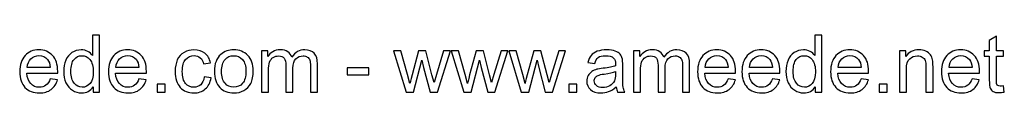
# Model space of a CAD drawing. Extents: x -241 to 224, y -121 to 181.
# Tile 4 of 5: x 18 to 122, y -121 to -115. Entities that reach past the tile are written whole.
import ezdxf

# ---------------------------------------------------------------- set-up
doc = ezdxf.new("R2010")
doc.units = 0
doc.header["$MEASUREMENT"] = 0
doc.layers.add('LAYER_1', color=7, linetype='CONTINUOUS')

msp = doc.modelspace()

# ---------------------------------------------------------------- linework, layer by layer
at = {"layer": 'LAYER_1', "color": 250}
for points, knots in [([(25.5267, -121.1528), (25.5267, -121.1528), (25.5267, -120.5954), (25.5267, -120.5954), (25.5267, -120.5954), (25.2488, -121.0286), (24.8395, -121.2459), (24.2991, -121.2459), (24.2991, -121.2459), (23.9491, -121.2459), (23.6274, -121.15), (23.3353, -120.9567), (23.3353, -120.9567), (23.0418, -120.7647), (22.8146, -120.4952), (22.6523, -120.1509), (22.6523, -120.1509), (22.4914, -119.8052), (22.411, -119.4087), (22.411, -118.9599), (22.411, -118.9599), (22.411, -118.5225), (22.4844, -118.126), (22.6297, -117.7689), (22.6297, -117.7689), (22.7765, -117.4133), (22.9952, -117.1396), (23.2873, -116.9505), (23.2873, -116.9505), (23.578, -116.76), (23.9054, -116.6654), (24.2652, -116.6654), (24.2652, -116.6654), (24.5305, -116.6654), (24.7662, -116.7219), (24.9722, -116.8334), (24.9722, -116.8334), (25.1782, -116.9449), (25.3461, -117.0916), (25.4759, -117.2708), (25.4759, -117.2708), (25.4759, -117.2708), (25.4759, -115.0906), (25.4759, -115.0906), (25.4759, -115.0906), (25.4759, -115.0906), (26.221, -115.0906), (26.221, -115.0906), (26.221, -115.0906), (26.221, -115.0906), (26.221, -121.1528), (26.221, -121.1528), (26.221, -121.1528), (26.221, -121.1528), (25.5267, -121.1528), (25.5267, -121.1528)], [0, 0, 0, 0, 0.06666667, 0.06666667, 0.06666667, 0.06666667, 0.13333333, 0.13333333, 0.13333333, 0.13333333, 0.2, 0.2, 0.2, 0.2, 0.26666667, 0.26666667, 0.26666667, 0.26666667, 0.33333333, 0.33333333, 0.33333333, 0.33333333, 0.4, 0.4, 0.4, 0.4, 0.46666667, 0.46666667, 0.46666667, 0.46666667, 0.53333333, 0.53333333, 0.53333333, 0.53333333, 0.6, 0.6, 0.6, 0.6, 0.66666667, 0.66666667, 0.66666667, 0.66666667, 0.73333333, 0.73333333, 0.73333333, 0.73333333, 0.8, 0.8, 0.8, 0.8, 0.86666667, 0.86666667, 0.86666667, 0.86666667, 1, 1, 1, 1]), ([(102.2238, -121.1528), (102.2238, -121.1528), (102.2238, -120.5954), (102.2238, -120.5954), (102.2238, -120.5954), (101.9459, -121.0286), (101.5366, -121.2459), (100.9962, -121.2459), (100.9962, -121.2459), (100.6462, -121.2459), (100.3245, -121.15), (100.0324, -120.9567), (100.0324, -120.9567), (99.7389, -120.7647), (99.5117, -120.4952), (99.3494, -120.1509), (99.3494, -120.1509), (99.1885, -119.8052), (99.1081, -119.4087), (99.1081, -118.9599), (99.1081, -118.9599), (99.1081, -118.5225), (99.1815, -118.126), (99.3268, -117.7689), (99.3268, -117.7689), (99.4736, -117.4133), (99.6923, -117.1396), (99.9844, -116.9505), (99.9844, -116.9505), (100.2751, -116.76), (100.6025, -116.6654), (100.9623, -116.6654), (100.9623, -116.6654), (101.2276, -116.6654), (101.4633, -116.7219), (101.6693, -116.8334), (101.6693, -116.8334), (101.8753, -116.9449), (102.0432, -117.0916), (102.173, -117.2708), (102.173, -117.2708), (102.173, -117.2708), (102.173, -115.0906), (102.173, -115.0906), (102.173, -115.0906), (102.173, -115.0906), (102.9181, -115.0906), (102.9181, -115.0906), (102.9181, -115.0906), (102.9181, -115.0906), (102.9181, -121.1528), (102.9181, -121.1528), (102.9181, -121.1528), (102.9181, -121.1528), (102.2238, -121.1528), (102.2238, -121.1528)], [0, 0, 0, 0, 0.06666667, 0.06666667, 0.06666667, 0.06666667, 0.13333333, 0.13333333, 0.13333333, 0.13333333, 0.2, 0.2, 0.2, 0.2, 0.26666667, 0.26666667, 0.26666667, 0.26666667, 0.33333333, 0.33333333, 0.33333333, 0.33333333, 0.4, 0.4, 0.4, 0.4, 0.46666667, 0.46666667, 0.46666667, 0.46666667, 0.53333333, 0.53333333, 0.53333333, 0.53333333, 0.6, 0.6, 0.6, 0.6, 0.66666667, 0.66666667, 0.66666667, 0.66666667, 0.73333333, 0.73333333, 0.73333333, 0.73333333, 0.8, 0.8, 0.8, 0.8, 0.86666667, 0.86666667, 0.86666667, 0.86666667, 1, 1, 1, 1]), ([(122.1925, -120.4882), (122.1925, -120.4882), (122.2941, -121.1457), (122.2941, -121.1457), (122.2941, -121.1457), (122.0853, -121.1895), (121.8976, -121.2121), (121.7339, -121.2121), (121.7339, -121.2121), (121.4644, -121.2121), (121.2556, -121.1697), (121.106, -121.0837), (121.106, -121.0837), (120.9578, -120.9976), (120.8534, -120.8861), (120.7927, -120.7464), (120.7927, -120.7464), (120.732, -120.6067), (120.7024, -120.3132), (120.7024, -119.8659), (120.7024, -119.8659), (120.7024, -119.8659), (120.7024, -117.3343), (120.7024, -117.3343), (120.7024, -117.3343), (120.7024, -117.3343), (120.1521, -117.3343), (120.1521, -117.3343), (120.1521, -117.3343), (120.1521, -117.3343), (120.1521, -116.7586), (120.1521, -116.7586), (120.1521, -116.7586), (120.1521, -116.7586), (120.7024, -116.7586), (120.7024, -116.7586), (120.7024, -116.7586), (120.7024, -116.7586), (120.7024, -115.672), (120.7024, -115.672), (120.7024, -115.672), (120.7024, -115.672), (121.4475, -115.2247), (121.4475, -115.2247), (121.4475, -115.2247), (121.4475, -115.2247), (121.4475, -116.7586), (121.4475, -116.7586), (121.4475, -116.7586), (121.4475, -116.7586), (122.1925, -116.7586), (122.1925, -116.7586), (122.1925, -116.7586), (122.1925, -116.7586), (122.1925, -117.3343), (122.1925, -117.3343), (122.1925, -117.3343), (122.1925, -117.3343), (121.4475, -117.3343), (121.4475, -117.3343), (121.4475, -117.3343), (121.4475, -117.3343), (121.4475, -119.9082), (121.4475, -119.9082), (121.4475, -119.9082), (121.4475, -120.1213), (121.4602, -120.2582), (121.487, -120.3188), (121.487, -120.3188), (121.5124, -120.3795), (121.5547, -120.4275), (121.614, -120.4642), (121.614, -120.4642), (121.6733, -120.4995), (121.7579, -120.5178), (121.868, -120.5178), (121.868, -120.5178), (121.9498, -120.5178), (122.0585, -120.5079), (122.1925, -120.4882)], [0, 0, 0, 0, 0.04761905, 0.04761905, 0.04761905, 0.04761905, 0.0952381, 0.0952381, 0.0952381, 0.0952381, 0.14285714, 0.14285714, 0.14285714, 0.14285714, 0.19047619, 0.19047619, 0.19047619, 0.19047619, 0.23809524, 0.23809524, 0.23809524, 0.23809524, 0.28571429, 0.28571429, 0.28571429, 0.28571429, 0.33333333, 0.33333333, 0.33333333, 0.33333333, 0.38095238, 0.38095238, 0.38095238, 0.38095238, 0.42857143, 0.42857143, 0.42857143, 0.42857143, 0.47619048, 0.47619048, 0.47619048, 0.47619048, 0.52380952, 0.52380952, 0.52380952, 0.52380952, 0.57142857, 0.57142857, 0.57142857, 0.57142857, 0.61904762, 0.61904762, 0.61904762, 0.61904762, 0.66666667, 0.66666667, 0.66666667, 0.66666667, 0.71428571, 0.71428571, 0.71428571, 0.71428571, 0.76190476, 0.76190476, 0.76190476, 0.76190476, 0.80952381, 0.80952381, 0.80952381, 0.80952381, 0.85714286, 0.85714286, 0.85714286, 0.85714286, 0.9047619, 0.9047619, 0.9047619, 0.9047619, 1, 1, 1, 1]), ([(20.9787, -119.7304), (20.9787, -119.7304), (21.7492, -119.832), (21.7492, -119.832), (21.7492, -119.832), (21.6292, -120.2793), (21.4049, -120.6279), (21.0775, -120.8748), (21.0775, -120.8748), (20.7501, -121.1218), (20.3324, -121.2459), (19.823, -121.2459), (19.823, -121.2459), (19.1824, -121.2459), (18.6744, -121.0484), (18.299, -120.6533), (18.299, -120.6533), (17.9236, -120.2596), (17.736, -119.705), (17.736, -118.9924), (17.736, -118.9924), (17.736, -118.2558), (17.9251, -117.6829), (18.3046, -117.2765), (18.3046, -117.2765), (18.6842, -116.8686), (19.1767, -116.6654), (19.7821, -116.6654), (19.7821, -116.6654), (20.3677, -116.6654), (20.8461, -116.8644), (21.2172, -117.2638), (21.2172, -117.2638), (21.5883, -117.6631), (21.7746, -118.2247), (21.7746, -118.9486), (21.7746, -118.9486), (21.7746, -118.9924), (21.7732, -119.0587), (21.7704, -119.1462), (21.7704, -119.1462), (21.7704, -119.1462), (18.498, -119.1462), (18.498, -119.1462), (18.498, -119.1462), (18.5262, -119.6274), (18.6617, -119.9971), (18.9072, -120.2525), (18.9072, -120.2525), (19.1513, -120.5079), (19.4575, -120.6363), (19.823, -120.6363), (19.823, -120.6363), (20.0954, -120.6363), (20.3282, -120.5644), (20.5201, -120.4204), (20.5201, -120.4204), (20.7134, -120.2765), (20.8658, -120.0465), (20.9787, -119.7304)], [0, 0, 0, 0, 0.0625, 0.0625, 0.0625, 0.0625, 0.125, 0.125, 0.125, 0.125, 0.1875, 0.1875, 0.1875, 0.1875, 0.25, 0.25, 0.25, 0.25, 0.3125, 0.3125, 0.3125, 0.3125, 0.375, 0.375, 0.375, 0.375, 0.4375, 0.4375, 0.4375, 0.4375, 0.5, 0.5, 0.5, 0.5, 0.5625, 0.5625, 0.5625, 0.5625, 0.625, 0.625, 0.625, 0.625, 0.6875, 0.6875, 0.6875, 0.6875, 0.75, 0.75, 0.75, 0.75, 0.8125, 0.8125, 0.8125, 0.8125, 0.875, 0.875, 0.875, 0.875, 1, 1, 1, 1]), ([(30.3965, -119.7304), (30.3965, -119.7304), (31.167, -119.832), (31.167, -119.832), (31.167, -119.832), (31.047, -120.2793), (30.8227, -120.6279), (30.4953, -120.8748), (30.4953, -120.8748), (30.1679, -121.1218), (29.7502, -121.2459), (29.2408, -121.2459), (29.2408, -121.2459), (28.6002, -121.2459), (28.0922, -121.0484), (27.7168, -120.6533), (27.7168, -120.6533), (27.3414, -120.2596), (27.1538, -119.705), (27.1538, -118.9924), (27.1538, -118.9924), (27.1538, -118.2558), (27.3429, -117.6829), (27.7224, -117.2765), (27.7224, -117.2765), (28.102, -116.8686), (28.5945, -116.6654), (29.1999, -116.6654), (29.1999, -116.6654), (29.7855, -116.6654), (30.2639, -116.8644), (30.635, -117.2638), (30.635, -117.2638), (31.0061, -117.6631), (31.1924, -118.2247), (31.1924, -118.9486), (31.1924, -118.9486), (31.1924, -118.9924), (31.191, -119.0587), (31.1882, -119.1462), (31.1882, -119.1462), (31.1882, -119.1462), (27.9158, -119.1462), (27.9158, -119.1462), (27.9158, -119.1462), (27.944, -119.6274), (28.0795, -119.9971), (28.325, -120.2525), (28.325, -120.2525), (28.5691, -120.5079), (28.8753, -120.6363), (29.2408, -120.6363), (29.2408, -120.6363), (29.5132, -120.6363), (29.746, -120.5644), (29.9379, -120.4204), (29.9379, -120.4204), (30.1312, -120.2765), (30.2836, -120.0465), (30.3965, -119.7304)], [0, 0, 0, 0, 0.0625, 0.0625, 0.0625, 0.0625, 0.125, 0.125, 0.125, 0.125, 0.1875, 0.1875, 0.1875, 0.1875, 0.25, 0.25, 0.25, 0.25, 0.3125, 0.3125, 0.3125, 0.3125, 0.375, 0.375, 0.375, 0.375, 0.4375, 0.4375, 0.4375, 0.4375, 0.5, 0.5, 0.5, 0.5, 0.5625, 0.5625, 0.5625, 0.5625, 0.625, 0.625, 0.625, 0.625, 0.6875, 0.6875, 0.6875, 0.6875, 0.75, 0.75, 0.75, 0.75, 0.8125, 0.8125, 0.8125, 0.8125, 0.875, 0.875, 0.875, 0.875, 1, 1, 1, 1]), ([(37.3307, -119.5441), (37.3307, -119.5441), (38.0588, -119.6457), (38.0588, -119.6457), (38.0588, -119.6457), (37.9784, -120.1467), (37.7752, -120.5376), (37.4464, -120.8212), (37.4464, -120.8212), (37.1176, -121.1048), (36.7126, -121.2459), (36.2343, -121.2459), (36.2343, -121.2459), (35.6346, -121.2459), (35.1519, -121.0498), (34.7879, -120.6575), (34.7879, -120.6575), (34.4224, -120.2652), (34.2404, -119.7036), (34.2404, -118.9726), (34.2404, -118.9726), (34.2404, -118.4985), (34.3194, -118.085), (34.476, -117.7294), (34.476, -117.7294), (34.6327, -117.3752), (34.8711, -117.1085), (35.1929, -116.9322), (35.1929, -116.9322), (35.5132, -116.7543), (35.8617, -116.6654), (36.2399, -116.6654), (36.2399, -116.6654), (36.7155, -116.6654), (37.1063, -116.7854), (37.4083, -117.0267), (37.4083, -117.0267), (37.7117, -117.268), (37.9064, -117.6109), (37.9911, -118.054), (37.9911, -118.054), (37.9911, -118.054), (37.2714, -118.1641), (37.2714, -118.1641), (37.2714, -118.1641), (37.2023, -117.8691), (37.0809, -117.6476), (36.9046, -117.498), (36.9046, -117.498), (36.7296, -117.3498), (36.5179, -117.2751), (36.2696, -117.2751), (36.2696, -117.2751), (35.8942, -117.2751), (35.5894, -117.4091), (35.3537, -117.6772), (35.3537, -117.6772), (35.1195, -117.9467), (35.0024, -118.3701), (35.0024, -118.9515), (35.0024, -118.9515), (35.0024, -119.5413), (35.1153, -119.9689), (35.341, -120.2356), (35.341, -120.2356), (35.5682, -120.5023), (35.8632, -120.6363), (36.2258, -120.6363), (36.2258, -120.6363), (36.5193, -120.6363), (36.7634, -120.5474), (36.9582, -120.3682), (36.9582, -120.3682), (37.1543, -120.1904), (37.2785, -119.9153), (37.3307, -119.5441)], [0, 0, 0, 0, 0.05, 0.05, 0.05, 0.05, 0.1, 0.1, 0.1, 0.1, 0.15, 0.15, 0.15, 0.15, 0.2, 0.2, 0.2, 0.2, 0.25, 0.25, 0.25, 0.25, 0.3, 0.3, 0.3, 0.3, 0.35, 0.35, 0.35, 0.35, 0.4, 0.4, 0.4, 0.4, 0.45, 0.45, 0.45, 0.45, 0.5, 0.5, 0.5, 0.5, 0.55, 0.55, 0.55, 0.55, 0.6, 0.6, 0.6, 0.6, 0.65, 0.65, 0.65, 0.65, 0.7, 0.7, 0.7, 0.7, 0.75, 0.75, 0.75, 0.75, 0.8, 0.8, 0.8, 0.8, 0.85, 0.85, 0.85, 0.85, 0.9, 0.9, 0.9, 0.9, 1, 1, 1, 1]), ([(38.4145, -118.9557), (38.4145, -118.1443), (38.6403, -117.5432), (39.0932, -117.1523), (39.0932, -117.1523), (39.47, -116.8277), (39.9315, -116.6654), (40.4747, -116.6654), (40.4747, -116.6654), (41.0773, -116.6654), (41.5712, -116.863), (41.955, -117.2581), (41.955, -117.2581), (42.3374, -117.6518), (42.5293, -118.1979), (42.5293, -118.8936), (42.5293, -118.8936), (42.5293, -119.458), (42.4447, -119.9011), (42.2753, -120.2243), (42.2753, -120.2243), (42.106, -120.5474), (41.859, -120.7986), (41.5345, -120.9778), (41.5345, -120.9778), (41.2113, -121.157), (40.8571, -121.2459), (40.4747, -121.2459), (40.4747, -121.2459), (39.8595, -121.2459), (39.3628, -121.0498), (38.9832, -120.6561), (38.9832, -120.6561), (38.6036, -120.2624), (38.4145, -119.6951), (38.4145, -118.9557)], [0, 0, 0, 0, 0.1, 0.1, 0.1, 0.1, 0.2, 0.2, 0.2, 0.2, 0.3, 0.3, 0.3, 0.3, 0.4, 0.4, 0.4, 0.4, 0.5, 0.5, 0.5, 0.5, 0.6, 0.6, 0.6, 0.6, 0.7, 0.7, 0.7, 0.7, 0.8, 0.8, 0.8, 0.8, 1, 1, 1, 1]), ([(43.4028, -121.1528), (43.4028, -121.1528), (43.4028, -116.7586), (43.4028, -116.7586), (43.4028, -116.7586), (43.4028, -116.7586), (44.0717, -116.7586), (44.0717, -116.7586), (44.0717, -116.7586), (44.0717, -116.7586), (44.0717, -117.3795), (44.0717, -117.3795), (44.0717, -117.3795), (44.2085, -117.165), (44.392, -116.9914), (44.6206, -116.8616), (44.6206, -116.8616), (44.8492, -116.7304), (45.1088, -116.6654), (45.4009, -116.6654), (45.4009, -116.6654), (45.7255, -116.6654), (45.9922, -116.7332), (46.1996, -116.8672), (46.1996, -116.8672), (46.4071, -117.0027), (46.5538, -117.1904), (46.6385, -117.4331), (46.6385, -117.4331), (46.9884, -116.9209), (47.4414, -116.6654), (48.0002, -116.6654), (48.0002, -116.6654), (48.4377, -116.6654), (48.7749, -116.7854), (49.0092, -117.0267), (49.0092, -117.0267), (49.2448, -117.268), (49.3634, -117.6391), (49.3634, -118.1401), (49.3634, -118.1401), (49.3634, -118.1401), (49.3634, -121.1528), (49.3634, -121.1528), (49.3634, -121.1528), (49.3634, -121.1528), (48.6183, -121.1528), (48.6183, -121.1528), (48.6183, -121.1528), (48.6183, -121.1528), (48.6183, -118.387), (48.6183, -118.387), (48.6183, -118.387), (48.6183, -118.0907), (48.5929, -117.8762), (48.5449, -117.745), (48.5449, -117.745), (48.4969, -117.6137), (48.4094, -117.5093), (48.281, -117.4289), (48.281, -117.4289), (48.154, -117.3484), (48.0045, -117.3089), (47.8337, -117.3089), (47.8337, -117.3089), (47.5233, -117.3089), (47.2664, -117.4119), (47.0618, -117.6165), (47.0618, -117.6165), (46.8572, -117.8226), (46.7556, -118.1514), (46.7556, -118.6029), (46.7556, -118.6029), (46.7556, -118.6029), (46.7556, -121.1528), (46.7556, -121.1528), (46.7556, -121.1528), (46.7556, -121.1528), (46.0105, -121.1528), (46.0105, -121.1528), (46.0105, -121.1528), (46.0105, -121.1528), (46.0105, -118.3009), (46.0105, -118.3009), (46.0105, -118.3009), (46.0105, -117.9707), (45.9499, -117.7224), (45.8285, -117.5573), (45.8285, -117.5573), (45.7072, -117.3922), (45.5082, -117.3089), (45.233, -117.3089), (45.233, -117.3089), (45.0242, -117.3089), (44.8309, -117.364), (44.6531, -117.474), (44.6531, -117.474), (44.4753, -117.5841), (44.3468, -117.745), (44.2664, -117.958), (44.2664, -117.958), (44.1874, -118.1697), (44.1479, -118.4759), (44.1479, -118.8753), (44.1479, -118.8753), (44.1479, -118.8753), (44.1479, -121.1528), (44.1479, -121.1528), (44.1479, -121.1528), (44.1479, -121.1528), (43.4028, -121.1528), (43.4028, -121.1528)], [0, 0, 0, 0, 0.03448276, 0.03448276, 0.03448276, 0.03448276, 0.06896552, 0.06896552, 0.06896552, 0.06896552, 0.10344828, 0.10344828, 0.10344828, 0.10344828, 0.13793103, 0.13793103, 0.13793103, 0.13793103, 0.17241379, 0.17241379, 0.17241379, 0.17241379, 0.20689655, 0.20689655, 0.20689655, 0.20689655, 0.24137931, 0.24137931, 0.24137931, 0.24137931, 0.27586207, 0.27586207, 0.27586207, 0.27586207, 0.31034483, 0.31034483, 0.31034483, 0.31034483, 0.34482759, 0.34482759, 0.34482759, 0.34482759, 0.37931034, 0.37931034, 0.37931034, 0.37931034, 0.4137931, 0.4137931, 0.4137931, 0.4137931, 0.44827586, 0.44827586, 0.44827586, 0.44827586, 0.48275862, 0.48275862, 0.48275862, 0.48275862, 0.51724138, 0.51724138, 0.51724138, 0.51724138, 0.55172414, 0.55172414, 0.55172414, 0.55172414, 0.5862069, 0.5862069, 0.5862069, 0.5862069, 0.62068966, 0.62068966, 0.62068966, 0.62068966, 0.65517241, 0.65517241, 0.65517241, 0.65517241, 0.68965517, 0.68965517, 0.68965517, 0.68965517, 0.72413793, 0.72413793, 0.72413793, 0.72413793, 0.75862069, 0.75862069, 0.75862069, 0.75862069, 0.79310345, 0.79310345, 0.79310345, 0.79310345, 0.82758621, 0.82758621, 0.82758621, 0.82758621, 0.86206897, 0.86206897, 0.86206897, 0.86206897, 0.89655172, 0.89655172, 0.89655172, 0.89655172, 0.93103448, 0.93103448, 0.93103448, 0.93103448, 1, 1, 1, 1]), ([(58.7698, -121.1528), (58.7698, -121.1528), (57.442, -116.7586), (57.442, -116.7586), (57.442, -116.7586), (57.442, -116.7586), (58.2209, -116.7586), (58.2209, -116.7586), (58.2209, -116.7586), (58.2209, -116.7586), (58.9222, -119.2944), (58.9222, -119.2944), (58.9222, -119.2944), (58.9222, -119.2944), (59.1706, -120.2384), (59.1706, -120.2384), (59.1706, -120.2384), (59.1805, -120.1918), (59.2567, -119.8899), (59.3978, -119.3325), (59.3978, -119.3325), (59.3978, -119.3325), (60.0935, -116.7586), (60.0935, -116.7586), (60.0935, -116.7586), (60.0935, -116.7586), (60.8569, -116.7586), (60.8569, -116.7586), (60.8569, -116.7586), (60.8569, -116.7586), (61.5187, -119.3099), (61.5187, -119.3099), (61.5187, -119.3099), (61.5187, -119.3099), (61.7346, -120.1467), (61.7346, -120.1467), (61.7346, -120.1467), (61.7346, -120.1467), (61.9872, -119.2986), (61.9872, -119.2986), (61.9872, -119.2986), (61.9872, -119.2986), (62.7464, -116.7586), (62.7464, -116.7586), (62.7464, -116.7586), (62.7464, -116.7586), (63.4703, -116.7586), (63.4703, -116.7586), (63.4703, -116.7586), (63.4703, -116.7586), (62.0916, -121.1528), (62.0916, -121.1528), (62.0916, -121.1528), (62.0916, -121.1528), (61.3211, -121.1528), (61.3211, -121.1528), (61.3211, -121.1528), (61.3211, -121.1528), (60.624, -118.5239), (60.624, -118.5239), (60.624, -118.5239), (60.624, -118.5239), (60.4476, -117.7718), (60.4476, -117.7718), (60.4476, -117.7718), (60.4476, -117.7718), (59.5586, -121.1528), (59.5586, -121.1528), (59.5586, -121.1528), (59.5586, -121.1528), (58.7698, -121.1528), (58.7698, -121.1528)], [0, 0, 0, 0, 0.05263158, 0.05263158, 0.05263158, 0.05263158, 0.10526316, 0.10526316, 0.10526316, 0.10526316, 0.15789474, 0.15789474, 0.15789474, 0.15789474, 0.21052632, 0.21052632, 0.21052632, 0.21052632, 0.26315789, 0.26315789, 0.26315789, 0.26315789, 0.31578947, 0.31578947, 0.31578947, 0.31578947, 0.36842105, 0.36842105, 0.36842105, 0.36842105, 0.42105263, 0.42105263, 0.42105263, 0.42105263, 0.47368421, 0.47368421, 0.47368421, 0.47368421, 0.52631579, 0.52631579, 0.52631579, 0.52631579, 0.57894737, 0.57894737, 0.57894737, 0.57894737, 0.63157895, 0.63157895, 0.63157895, 0.63157895, 0.68421053, 0.68421053, 0.68421053, 0.68421053, 0.73684211, 0.73684211, 0.73684211, 0.73684211, 0.78947368, 0.78947368, 0.78947368, 0.78947368, 0.84210526, 0.84210526, 0.84210526, 0.84210526, 0.89473684, 0.89473684, 0.89473684, 0.89473684, 1, 1, 1, 1]), ([(64.8842, -121.1528), (64.8842, -121.1528), (63.5564, -116.7586), (63.5564, -116.7586), (63.5564, -116.7586), (63.5564, -116.7586), (64.3353, -116.7586), (64.3353, -116.7586), (64.3353, -116.7586), (64.3353, -116.7586), (65.0366, -119.2944), (65.0366, -119.2944), (65.0366, -119.2944), (65.0366, -119.2944), (65.285, -120.2384), (65.285, -120.2384), (65.285, -120.2384), (65.2949, -120.1918), (65.3711, -119.8899), (65.5122, -119.3325), (65.5122, -119.3325), (65.5122, -119.3325), (66.2079, -116.7586), (66.2079, -116.7586), (66.2079, -116.7586), (66.2079, -116.7586), (66.9713, -116.7586), (66.9713, -116.7586), (66.9713, -116.7586), (66.9713, -116.7586), (67.6331, -119.3099), (67.6331, -119.3099), (67.6331, -119.3099), (67.6331, -119.3099), (67.849, -120.1467), (67.849, -120.1467), (67.849, -120.1467), (67.849, -120.1467), (68.1016, -119.2986), (68.1016, -119.2986), (68.1016, -119.2986), (68.1016, -119.2986), (68.8608, -116.7586), (68.8608, -116.7586), (68.8608, -116.7586), (68.8608, -116.7586), (69.5847, -116.7586), (69.5847, -116.7586), (69.5847, -116.7586), (69.5847, -116.7586), (68.206, -121.1528), (68.206, -121.1528), (68.206, -121.1528), (68.206, -121.1528), (67.4355, -121.1528), (67.4355, -121.1528), (67.4355, -121.1528), (67.4355, -121.1528), (66.7384, -118.5239), (66.7384, -118.5239), (66.7384, -118.5239), (66.7384, -118.5239), (66.562, -117.7718), (66.562, -117.7718), (66.562, -117.7718), (66.562, -117.7718), (65.673, -121.1528), (65.673, -121.1528), (65.673, -121.1528), (65.673, -121.1528), (64.8842, -121.1528), (64.8842, -121.1528)], [0, 0, 0, 0, 0.05263158, 0.05263158, 0.05263158, 0.05263158, 0.10526316, 0.10526316, 0.10526316, 0.10526316, 0.15789474, 0.15789474, 0.15789474, 0.15789474, 0.21052632, 0.21052632, 0.21052632, 0.21052632, 0.26315789, 0.26315789, 0.26315789, 0.26315789, 0.31578947, 0.31578947, 0.31578947, 0.31578947, 0.36842105, 0.36842105, 0.36842105, 0.36842105, 0.42105263, 0.42105263, 0.42105263, 0.42105263, 0.47368421, 0.47368421, 0.47368421, 0.47368421, 0.52631579, 0.52631579, 0.52631579, 0.52631579, 0.57894737, 0.57894737, 0.57894737, 0.57894737, 0.63157895, 0.63157895, 0.63157895, 0.63157895, 0.68421053, 0.68421053, 0.68421053, 0.68421053, 0.73684211, 0.73684211, 0.73684211, 0.73684211, 0.78947368, 0.78947368, 0.78947368, 0.78947368, 0.84210526, 0.84210526, 0.84210526, 0.84210526, 0.89473684, 0.89473684, 0.89473684, 0.89473684, 1, 1, 1, 1]), ([(70.9986, -121.1528), (70.9986, -121.1528), (69.6708, -116.7586), (69.6708, -116.7586), (69.6708, -116.7586), (69.6708, -116.7586), (70.4497, -116.7586), (70.4497, -116.7586), (70.4497, -116.7586), (70.4497, -116.7586), (71.151, -119.2944), (71.151, -119.2944), (71.151, -119.2944), (71.151, -119.2944), (71.3994, -120.2384), (71.3994, -120.2384), (71.3994, -120.2384), (71.4093, -120.1918), (71.4855, -119.8899), (71.6266, -119.3325), (71.6266, -119.3325), (71.6266, -119.3325), (72.3223, -116.7586), (72.3223, -116.7586), (72.3223, -116.7586), (72.3223, -116.7586), (73.0857, -116.7586), (73.0857, -116.7586), (73.0857, -116.7586), (73.0857, -116.7586), (73.7475, -119.3099), (73.7475, -119.3099), (73.7475, -119.3099), (73.7475, -119.3099), (73.9634, -120.1467), (73.9634, -120.1467), (73.9634, -120.1467), (73.9634, -120.1467), (74.216, -119.2986), (74.216, -119.2986), (74.216, -119.2986), (74.216, -119.2986), (74.9752, -116.7586), (74.9752, -116.7586), (74.9752, -116.7586), (74.9752, -116.7586), (75.6991, -116.7586), (75.6991, -116.7586), (75.6991, -116.7586), (75.6991, -116.7586), (74.3204, -121.1528), (74.3204, -121.1528), (74.3204, -121.1528), (74.3204, -121.1528), (73.5499, -121.1528), (73.5499, -121.1528), (73.5499, -121.1528), (73.5499, -121.1528), (72.8528, -118.5239), (72.8528, -118.5239), (72.8528, -118.5239), (72.8528, -118.5239), (72.6764, -117.7718), (72.6764, -117.7718), (72.6764, -117.7718), (72.6764, -117.7718), (71.7874, -121.1528), (71.7874, -121.1528), (71.7874, -121.1528), (71.7874, -121.1528), (70.9986, -121.1528), (70.9986, -121.1528)], [0, 0, 0, 0, 0.05263158, 0.05263158, 0.05263158, 0.05263158, 0.10526316, 0.10526316, 0.10526316, 0.10526316, 0.15789474, 0.15789474, 0.15789474, 0.15789474, 0.21052632, 0.21052632, 0.21052632, 0.21052632, 0.26315789, 0.26315789, 0.26315789, 0.26315789, 0.31578947, 0.31578947, 0.31578947, 0.31578947, 0.36842105, 0.36842105, 0.36842105, 0.36842105, 0.42105263, 0.42105263, 0.42105263, 0.42105263, 0.47368421, 0.47368421, 0.47368421, 0.47368421, 0.52631579, 0.52631579, 0.52631579, 0.52631579, 0.57894737, 0.57894737, 0.57894737, 0.57894737, 0.63157895, 0.63157895, 0.63157895, 0.63157895, 0.68421053, 0.68421053, 0.68421053, 0.68421053, 0.73684211, 0.73684211, 0.73684211, 0.73684211, 0.78947368, 0.78947368, 0.78947368, 0.78947368, 0.84210526, 0.84210526, 0.84210526, 0.84210526, 0.89473684, 0.89473684, 0.89473684, 0.89473684, 1, 1, 1, 1]), ([(81.0782, -120.6025), (80.8016, -120.8381), (80.5349, -121.0032), (80.2795, -121.1006), (80.2795, -121.1006), (80.0241, -121.198), (79.7504, -121.2459), (79.4568, -121.2459), (79.4568, -121.2459), (78.9742, -121.2459), (78.6031, -121.1288), (78.3435, -120.8932), (78.3435, -120.8932), (78.0838, -120.6589), (77.954, -120.3583), (77.954, -119.9929), (77.954, -119.9929), (77.954, -119.7784), (78.0034, -119.5822), (78.1008, -119.4044), (78.1008, -119.4044), (78.1995, -119.2266), (78.3279, -119.0855), (78.486, -118.9783), (78.486, -118.9783), (78.6454, -118.871), (78.8232, -118.7892), (79.0222, -118.7341), (79.0222, -118.7341), (79.169, -118.696), (79.3905, -118.6594), (79.6854, -118.6227), (79.6854, -118.6227), (80.2866, -118.5521), (80.7311, -118.466), (81.0147, -118.3673), (81.0147, -118.3673), (81.0175, -118.2657), (81.0189, -118.2007), (81.0189, -118.1739), (81.0189, -118.1739), (81.0189, -117.872), (80.9484, -117.6589), (80.8073, -117.5347), (80.8073, -117.5347), (80.6168, -117.3668), (80.3331, -117.2835), (79.9578, -117.2835), (79.9578, -117.2835), (79.6064, -117.2835), (79.3468, -117.3456), (79.1803, -117.4684), (79.1803, -117.4684), (79.0123, -117.5911), (78.8896, -117.8085), (78.8091, -118.1217), (78.8091, -118.1217), (78.8091, -118.1217), (78.081, -118.0201), (78.081, -118.0201), (78.081, -118.0201), (78.1473, -117.7083), (78.256, -117.4557), (78.4084, -117.2638), (78.4084, -117.2638), (78.5608, -117.0719), (78.7809, -116.9251), (79.0688, -116.8207), (79.0688, -116.8207), (79.3552, -116.7177), (79.6897, -116.6654), (80.0679, -116.6654), (80.0679, -116.6654), (80.4432, -116.6654), (80.7494, -116.7092), (80.9851, -116.7981), (80.9851, -116.7981), (81.2193, -116.887), (81.3929, -116.9971), (81.503, -117.1311), (81.503, -117.1311), (81.613, -117.2652), (81.6906, -117.4345), (81.7358, -117.6391), (81.7358, -117.6391), (81.7598, -117.7661), (81.7725, -117.9947), (81.7725, -118.3235), (81.7725, -118.3235), (81.7725, -118.3235), (81.7725, -119.3113), (81.7725, -119.3113), (81.7725, -119.3113), (81.7725, -120.0013), (81.788, -120.4374), (81.819, -120.6222), (81.819, -120.6222), (81.8487, -120.8071), (81.9108, -120.9835), (82.0011, -121.1528), (82.0011, -121.1528), (82.0011, -121.1528), (81.2221, -121.1528), (81.2221, -121.1528), (81.2221, -121.1528), (81.1474, -120.9962), (81.0994, -120.8127), (81.0782, -120.6025)], [0, 0, 0, 0, 0.03571429, 0.03571429, 0.03571429, 0.03571429, 0.07142857, 0.07142857, 0.07142857, 0.07142857, 0.10714286, 0.10714286, 0.10714286, 0.10714286, 0.14285714, 0.14285714, 0.14285714, 0.14285714, 0.17857143, 0.17857143, 0.17857143, 0.17857143, 0.21428571, 0.21428571, 0.21428571, 0.21428571, 0.25, 0.25, 0.25, 0.25, 0.28571429, 0.28571429, 0.28571429, 0.28571429, 0.32142857, 0.32142857, 0.32142857, 0.32142857, 0.35714286, 0.35714286, 0.35714286, 0.35714286, 0.39285714, 0.39285714, 0.39285714, 0.39285714, 0.42857143, 0.42857143, 0.42857143, 0.42857143, 0.46428571, 0.46428571, 0.46428571, 0.46428571, 0.5, 0.5, 0.5, 0.5, 0.53571429, 0.53571429, 0.53571429, 0.53571429, 0.57142857, 0.57142857, 0.57142857, 0.57142857, 0.60714286, 0.60714286, 0.60714286, 0.60714286, 0.64285714, 0.64285714, 0.64285714, 0.64285714, 0.67857143, 0.67857143, 0.67857143, 0.67857143, 0.71428571, 0.71428571, 0.71428571, 0.71428571, 0.75, 0.75, 0.75, 0.75, 0.78571429, 0.78571429, 0.78571429, 0.78571429, 0.82142857, 0.82142857, 0.82142857, 0.82142857, 0.85714286, 0.85714286, 0.85714286, 0.85714286, 0.89285714, 0.89285714, 0.89285714, 0.89285714, 0.92857143, 0.92857143, 0.92857143, 0.92857143, 1, 1, 1, 1]), ([(82.9169, -121.1528), (82.9169, -121.1528), (82.9169, -116.7586), (82.9169, -116.7586), (82.9169, -116.7586), (82.9169, -116.7586), (83.5858, -116.7586), (83.5858, -116.7586), (83.5858, -116.7586), (83.5858, -116.7586), (83.5858, -117.3795), (83.5858, -117.3795), (83.5858, -117.3795), (83.7226, -117.165), (83.9061, -116.9914), (84.1347, -116.8616), (84.1347, -116.8616), (84.3633, -116.7304), (84.6229, -116.6654), (84.915, -116.6654), (84.915, -116.6654), (85.2396, -116.6654), (85.5063, -116.7332), (85.7137, -116.8672), (85.7137, -116.8672), (85.9212, -117.0027), (86.0679, -117.1904), (86.1526, -117.4331), (86.1526, -117.4331), (86.5025, -116.9209), (86.9555, -116.6654), (87.5143, -116.6654), (87.5143, -116.6654), (87.9518, -116.6654), (88.289, -116.7854), (88.5233, -117.0267), (88.5233, -117.0267), (88.7589, -117.268), (88.8775, -117.6391), (88.8775, -118.1401), (88.8775, -118.1401), (88.8775, -118.1401), (88.8775, -121.1528), (88.8775, -121.1528), (88.8775, -121.1528), (88.8775, -121.1528), (88.1324, -121.1528), (88.1324, -121.1528), (88.1324, -121.1528), (88.1324, -121.1528), (88.1324, -118.387), (88.1324, -118.387), (88.1324, -118.387), (88.1324, -118.0907), (88.107, -117.8762), (88.059, -117.745), (88.059, -117.745), (88.011, -117.6137), (87.9235, -117.5093), (87.7951, -117.4289), (87.7951, -117.4289), (87.6681, -117.3484), (87.5186, -117.3089), (87.3478, -117.3089), (87.3478, -117.3089), (87.0374, -117.3089), (86.7805, -117.4119), (86.5759, -117.6165), (86.5759, -117.6165), (86.3713, -117.8226), (86.2697, -118.1514), (86.2697, -118.6029), (86.2697, -118.6029), (86.2697, -118.6029), (86.2697, -121.1528), (86.2697, -121.1528), (86.2697, -121.1528), (86.2697, -121.1528), (85.5246, -121.1528), (85.5246, -121.1528), (85.5246, -121.1528), (85.5246, -121.1528), (85.5246, -118.3009), (85.5246, -118.3009), (85.5246, -118.3009), (85.5246, -117.9707), (85.464, -117.7224), (85.3426, -117.5573), (85.3426, -117.5573), (85.2213, -117.3922), (85.0223, -117.3089), (84.7471, -117.3089), (84.7471, -117.3089), (84.5383, -117.3089), (84.345, -117.364), (84.1672, -117.474), (84.1672, -117.474), (83.9894, -117.5841), (83.8609, -117.745), (83.7805, -117.958), (83.7805, -117.958), (83.7015, -118.1697), (83.662, -118.4759), (83.662, -118.8753), (83.662, -118.8753), (83.662, -118.8753), (83.662, -121.1528), (83.662, -121.1528), (83.662, -121.1528), (83.662, -121.1528), (82.9169, -121.1528), (82.9169, -121.1528)], [0, 0, 0, 0, 0.03448276, 0.03448276, 0.03448276, 0.03448276, 0.06896552, 0.06896552, 0.06896552, 0.06896552, 0.10344828, 0.10344828, 0.10344828, 0.10344828, 0.13793103, 0.13793103, 0.13793103, 0.13793103, 0.17241379, 0.17241379, 0.17241379, 0.17241379, 0.20689655, 0.20689655, 0.20689655, 0.20689655, 0.24137931, 0.24137931, 0.24137931, 0.24137931, 0.27586207, 0.27586207, 0.27586207, 0.27586207, 0.31034483, 0.31034483, 0.31034483, 0.31034483, 0.34482759, 0.34482759, 0.34482759, 0.34482759, 0.37931034, 0.37931034, 0.37931034, 0.37931034, 0.4137931, 0.4137931, 0.4137931, 0.4137931, 0.44827586, 0.44827586, 0.44827586, 0.44827586, 0.48275862, 0.48275862, 0.48275862, 0.48275862, 0.51724138, 0.51724138, 0.51724138, 0.51724138, 0.55172414, 0.55172414, 0.55172414, 0.55172414, 0.5862069, 0.5862069, 0.5862069, 0.5862069, 0.62068966, 0.62068966, 0.62068966, 0.62068966, 0.65517241, 0.65517241, 0.65517241, 0.65517241, 0.68965517, 0.68965517, 0.68965517, 0.68965517, 0.72413793, 0.72413793, 0.72413793, 0.72413793, 0.75862069, 0.75862069, 0.75862069, 0.75862069, 0.79310345, 0.79310345, 0.79310345, 0.79310345, 0.82758621, 0.82758621, 0.82758621, 0.82758621, 0.86206897, 0.86206897, 0.86206897, 0.86206897, 0.89655172, 0.89655172, 0.89655172, 0.89655172, 0.93103448, 0.93103448, 0.93103448, 0.93103448, 1, 1, 1, 1]), ([(92.9669, -119.7304), (92.9669, -119.7304), (93.7374, -119.832), (93.7374, -119.832), (93.7374, -119.832), (93.6174, -120.2793), (93.3931, -120.6279), (93.0657, -120.8748), (93.0657, -120.8748), (92.7383, -121.1218), (92.3206, -121.2459), (91.8112, -121.2459), (91.8112, -121.2459), (91.1706, -121.2459), (90.6626, -121.0484), (90.2872, -120.6533), (90.2872, -120.6533), (89.9118, -120.2596), (89.7242, -119.705), (89.7242, -118.9924), (89.7242, -118.9924), (89.7242, -118.2558), (89.9133, -117.6829), (90.2928, -117.2765), (90.2928, -117.2765), (90.6724, -116.8686), (91.1649, -116.6654), (91.7703, -116.6654), (91.7703, -116.6654), (92.3559, -116.6654), (92.8343, -116.8644), (93.2054, -117.2638), (93.2054, -117.2638), (93.5765, -117.6631), (93.7628, -118.2247), (93.7628, -118.9486), (93.7628, -118.9486), (93.7628, -118.9924), (93.7614, -119.0587), (93.7586, -119.1462), (93.7586, -119.1462), (93.7586, -119.1462), (90.4862, -119.1462), (90.4862, -119.1462), (90.4862, -119.1462), (90.5144, -119.6274), (90.6499, -119.9971), (90.8954, -120.2525), (90.8954, -120.2525), (91.1395, -120.5079), (91.4457, -120.6363), (91.8112, -120.6363), (91.8112, -120.6363), (92.0836, -120.6363), (92.3164, -120.5644), (92.5083, -120.4204), (92.5083, -120.4204), (92.7016, -120.2765), (92.854, -120.0465), (92.9669, -119.7304)], [0, 0, 0, 0, 0.0625, 0.0625, 0.0625, 0.0625, 0.125, 0.125, 0.125, 0.125, 0.1875, 0.1875, 0.1875, 0.1875, 0.25, 0.25, 0.25, 0.25, 0.3125, 0.3125, 0.3125, 0.3125, 0.375, 0.375, 0.375, 0.375, 0.4375, 0.4375, 0.4375, 0.4375, 0.5, 0.5, 0.5, 0.5, 0.5625, 0.5625, 0.5625, 0.5625, 0.625, 0.625, 0.625, 0.625, 0.6875, 0.6875, 0.6875, 0.6875, 0.75, 0.75, 0.75, 0.75, 0.8125, 0.8125, 0.8125, 0.8125, 0.875, 0.875, 0.875, 0.875, 1, 1, 1, 1]), ([(97.6758, -119.7304), (97.6758, -119.7304), (98.4463, -119.832), (98.4463, -119.832), (98.4463, -119.832), (98.3263, -120.2793), (98.102, -120.6279), (97.7746, -120.8748), (97.7746, -120.8748), (97.4472, -121.1218), (97.0295, -121.2459), (96.5201, -121.2459), (96.5201, -121.2459), (95.8795, -121.2459), (95.3715, -121.0484), (94.9961, -120.6533), (94.9961, -120.6533), (94.6207, -120.2596), (94.4331, -119.705), (94.4331, -118.9924), (94.4331, -118.9924), (94.4331, -118.2558), (94.6222, -117.6829), (95.0017, -117.2765), (95.0017, -117.2765), (95.3813, -116.8686), (95.8738, -116.6654), (96.4792, -116.6654), (96.4792, -116.6654), (97.0648, -116.6654), (97.5432, -116.8644), (97.9143, -117.2638), (97.9143, -117.2638), (98.2854, -117.6631), (98.4717, -118.2247), (98.4717, -118.9486), (98.4717, -118.9486), (98.4717, -118.9924), (98.4703, -119.0587), (98.4675, -119.1462), (98.4675, -119.1462), (98.4675, -119.1462), (95.1951, -119.1462), (95.1951, -119.1462), (95.1951, -119.1462), (95.2233, -119.6274), (95.3588, -119.9971), (95.6043, -120.2525), (95.6043, -120.2525), (95.8484, -120.5079), (96.1546, -120.6363), (96.5201, -120.6363), (96.5201, -120.6363), (96.7925, -120.6363), (97.0253, -120.5644), (97.2172, -120.4204), (97.2172, -120.4204), (97.4105, -120.2765), (97.5629, -120.0465), (97.6758, -119.7304)], [0, 0, 0, 0, 0.0625, 0.0625, 0.0625, 0.0625, 0.125, 0.125, 0.125, 0.125, 0.1875, 0.1875, 0.1875, 0.1875, 0.25, 0.25, 0.25, 0.25, 0.3125, 0.3125, 0.3125, 0.3125, 0.375, 0.375, 0.375, 0.375, 0.4375, 0.4375, 0.4375, 0.4375, 0.5, 0.5, 0.5, 0.5, 0.5625, 0.5625, 0.5625, 0.5625, 0.625, 0.625, 0.625, 0.625, 0.6875, 0.6875, 0.6875, 0.6875, 0.75, 0.75, 0.75, 0.75, 0.8125, 0.8125, 0.8125, 0.8125, 0.875, 0.875, 0.875, 0.875, 1, 1, 1, 1]), ([(107.0936, -119.7304), (107.0936, -119.7304), (107.8641, -119.832), (107.8641, -119.832), (107.8641, -119.832), (107.7441, -120.2793), (107.5198, -120.6279), (107.1924, -120.8748), (107.1924, -120.8748), (106.865, -121.1218), (106.4473, -121.2459), (105.9379, -121.2459), (105.9379, -121.2459), (105.2973, -121.2459), (104.7893, -121.0484), (104.4139, -120.6533), (104.4139, -120.6533), (104.0385, -120.2596), (103.8509, -119.705), (103.8509, -118.9924), (103.8509, -118.9924), (103.8509, -118.2558), (104.04, -117.6829), (104.4195, -117.2765), (104.4195, -117.2765), (104.7991, -116.8686), (105.2916, -116.6654), (105.897, -116.6654), (105.897, -116.6654), (106.4826, -116.6654), (106.961, -116.8644), (107.3321, -117.2638), (107.3321, -117.2638), (107.7032, -117.6631), (107.8895, -118.2247), (107.8895, -118.9486), (107.8895, -118.9486), (107.8895, -118.9924), (107.8881, -119.0587), (107.8853, -119.1462), (107.8853, -119.1462), (107.8853, -119.1462), (104.6129, -119.1462), (104.6129, -119.1462), (104.6129, -119.1462), (104.6411, -119.6274), (104.7766, -119.9971), (105.0221, -120.2525), (105.0221, -120.2525), (105.2662, -120.5079), (105.5724, -120.6363), (105.9379, -120.6363), (105.9379, -120.6363), (106.2103, -120.6363), (106.4431, -120.5644), (106.635, -120.4204), (106.635, -120.4204), (106.8283, -120.2765), (106.9807, -120.0465), (107.0936, -119.7304)], [0, 0, 0, 0, 0.0625, 0.0625, 0.0625, 0.0625, 0.125, 0.125, 0.125, 0.125, 0.1875, 0.1875, 0.1875, 0.1875, 0.25, 0.25, 0.25, 0.25, 0.3125, 0.3125, 0.3125, 0.3125, 0.375, 0.375, 0.375, 0.375, 0.4375, 0.4375, 0.4375, 0.4375, 0.5, 0.5, 0.5, 0.5, 0.5625, 0.5625, 0.5625, 0.5625, 0.625, 0.625, 0.625, 0.625, 0.6875, 0.6875, 0.6875, 0.6875, 0.75, 0.75, 0.75, 0.75, 0.8125, 0.8125, 0.8125, 0.8125, 0.875, 0.875, 0.875, 0.875, 1, 1, 1, 1]), ([(111.1576, -121.1528), (111.1576, -121.1528), (111.1576, -116.7586), (111.1576, -116.7586), (111.1576, -116.7586), (111.1576, -116.7586), (111.8265, -116.7586), (111.8265, -116.7586), (111.8265, -116.7586), (111.8265, -116.7586), (111.8265, -117.3823), (111.8265, -117.3823), (111.8265, -117.3823), (112.1482, -116.9039), (112.6139, -116.6654), (113.2221, -116.6654), (113.2221, -116.6654), (113.4874, -116.6654), (113.7301, -116.7134), (113.9516, -116.808), (113.9516, -116.808), (114.1732, -116.9025), (114.3397, -117.0281), (114.4497, -117.1819), (114.4497, -117.1819), (114.5598, -117.3357), (114.6374, -117.5192), (114.6812, -117.7308), (114.6812, -117.7308), (114.708, -117.8691), (114.7221, -118.1104), (114.7221, -118.4547), (114.7221, -118.4547), (114.7221, -118.4547), (114.7221, -121.1528), (114.7221, -121.1528), (114.7221, -121.1528), (114.7221, -121.1528), (113.977, -121.1528), (113.977, -121.1528), (113.977, -121.1528), (113.977, -121.1528), (113.977, -118.483), (113.977, -118.483), (113.977, -118.483), (113.977, -118.1796), (113.9488, -117.9524), (113.8909, -117.8028), (113.8909, -117.8028), (113.8331, -117.6532), (113.7301, -117.5333), (113.5833, -117.443), (113.5833, -117.443), (113.4366, -117.3541), (113.263, -117.3089), (113.0654, -117.3089), (113.0654, -117.3089), (112.7493, -117.3089), (112.477, -117.4091), (112.247, -117.6109), (112.247, -117.6109), (112.017, -117.8113), (111.9027, -118.1937), (111.9027, -118.7553), (111.9027, -118.7553), (111.9027, -118.7553), (111.9027, -121.1528), (111.9027, -121.1528), (111.9027, -121.1528), (111.9027, -121.1528), (111.1576, -121.1528), (111.1576, -121.1528)], [0, 0, 0, 0, 0.05263158, 0.05263158, 0.05263158, 0.05263158, 0.10526316, 0.10526316, 0.10526316, 0.10526316, 0.15789474, 0.15789474, 0.15789474, 0.15789474, 0.21052632, 0.21052632, 0.21052632, 0.21052632, 0.26315789, 0.26315789, 0.26315789, 0.26315789, 0.31578947, 0.31578947, 0.31578947, 0.31578947, 0.36842105, 0.36842105, 0.36842105, 0.36842105, 0.42105263, 0.42105263, 0.42105263, 0.42105263, 0.47368421, 0.47368421, 0.47368421, 0.47368421, 0.52631579, 0.52631579, 0.52631579, 0.52631579, 0.57894737, 0.57894737, 0.57894737, 0.57894737, 0.63157895, 0.63157895, 0.63157895, 0.63157895, 0.68421053, 0.68421053, 0.68421053, 0.68421053, 0.73684211, 0.73684211, 0.73684211, 0.73684211, 0.78947368, 0.78947368, 0.78947368, 0.78947368, 0.84210526, 0.84210526, 0.84210526, 0.84210526, 0.89473684, 0.89473684, 0.89473684, 0.89473684, 1, 1, 1, 1]), ([(118.8637, -119.7304), (118.8637, -119.7304), (119.6342, -119.832), (119.6342, -119.832), (119.6342, -119.832), (119.5142, -120.2793), (119.2899, -120.6279), (118.9625, -120.8748), (118.9625, -120.8748), (118.6351, -121.1218), (118.2174, -121.2459), (117.708, -121.2459), (117.708, -121.2459), (117.0674, -121.2459), (116.5594, -121.0484), (116.184, -120.6533), (116.184, -120.6533), (115.8086, -120.2596), (115.621, -119.705), (115.621, -118.9924), (115.621, -118.9924), (115.621, -118.2558), (115.8101, -117.6829), (116.1896, -117.2765), (116.1896, -117.2765), (116.5692, -116.8686), (117.0617, -116.6654), (117.6671, -116.6654), (117.6671, -116.6654), (118.2527, -116.6654), (118.7311, -116.8644), (119.1022, -117.2638), (119.1022, -117.2638), (119.4733, -117.6631), (119.6596, -118.2247), (119.6596, -118.9486), (119.6596, -118.9486), (119.6596, -118.9924), (119.6582, -119.0587), (119.6554, -119.1462), (119.6554, -119.1462), (119.6554, -119.1462), (116.383, -119.1462), (116.383, -119.1462), (116.383, -119.1462), (116.4112, -119.6274), (116.5467, -119.9971), (116.7922, -120.2525), (116.7922, -120.2525), (117.0363, -120.5079), (117.3425, -120.6363), (117.708, -120.6363), (117.708, -120.6363), (117.9804, -120.6363), (118.2132, -120.5644), (118.4051, -120.4204), (118.4051, -120.4204), (118.5984, -120.2765), (118.7508, -120.0465), (118.8637, -119.7304)], [0, 0, 0, 0, 0.0625, 0.0625, 0.0625, 0.0625, 0.125, 0.125, 0.125, 0.125, 0.1875, 0.1875, 0.1875, 0.1875, 0.25, 0.25, 0.25, 0.25, 0.3125, 0.3125, 0.3125, 0.3125, 0.375, 0.375, 0.375, 0.375, 0.4375, 0.4375, 0.4375, 0.4375, 0.5, 0.5, 0.5, 0.5, 0.5625, 0.5625, 0.5625, 0.5625, 0.625, 0.625, 0.625, 0.625, 0.6875, 0.6875, 0.6875, 0.6875, 0.75, 0.75, 0.75, 0.75, 0.8125, 0.8125, 0.8125, 0.8125, 0.875, 0.875, 0.875, 0.875, 1, 1, 1, 1]), ([(18.5403, -118.5366), (18.5403, -118.5366), (20.9872, -118.5366), (20.9872, -118.5366), (20.9872, -118.5366), (20.9547, -118.1669), (20.8602, -117.8903), (20.7064, -117.7054), (20.7064, -117.7054), (20.4707, -117.419), (20.1631, -117.2751), (19.7863, -117.2751), (19.7863, -117.2751), (19.4448, -117.2751), (19.1584, -117.3894), (18.9255, -117.618), (18.9255, -117.618), (18.6941, -117.8466), (18.5657, -118.1528), (18.5403, -118.5366)], [0, 0, 0, 0, 0.16666667, 0.16666667, 0.16666667, 0.16666667, 0.33333333, 0.33333333, 0.33333333, 0.33333333, 0.5, 0.5, 0.5, 0.5, 0.66666667, 0.66666667, 0.66666667, 0.66666667, 1, 1, 1, 1]), ([(23.173, -118.9613), (23.173, -119.523), (23.2915, -119.9421), (23.53, -120.2201), (23.53, -120.2201), (23.7671, -120.498), (24.0479, -120.6363), (24.371, -120.6363), (24.371, -120.6363), (24.697, -120.6363), (24.9736, -120.5037), (25.2022, -120.2384), (25.2022, -120.2384), (25.4294, -119.9731), (25.5437, -119.5681), (25.5437, -119.0234), (25.5437, -119.0234), (25.5437, -118.4251), (25.428, -117.9848), (25.1951, -117.704), (25.1951, -117.704), (24.9637, -117.4232), (24.6773, -117.2835), (24.3372, -117.2835), (24.3372, -117.2835), (24.0056, -117.2835), (23.729, -117.4176), (23.506, -117.6871), (23.506, -117.6871), (23.2845, -117.9566), (23.173, -118.3814), (23.173, -118.9613)], [0, 0, 0, 0, 0.11111111, 0.11111111, 0.11111111, 0.11111111, 0.22222222, 0.22222222, 0.22222222, 0.22222222, 0.33333333, 0.33333333, 0.33333333, 0.33333333, 0.44444444, 0.44444444, 0.44444444, 0.44444444, 0.55555556, 0.55555556, 0.55555556, 0.55555556, 0.66666667, 0.66666667, 0.66666667, 0.66666667, 0.77777778, 0.77777778, 0.77777778, 0.77777778, 1, 1, 1, 1]), ([(27.9581, -118.5366), (27.9581, -118.5366), (30.405, -118.5366), (30.405, -118.5366), (30.405, -118.5366), (30.3725, -118.1669), (30.278, -117.8903), (30.1242, -117.7054), (30.1242, -117.7054), (29.8885, -117.419), (29.5809, -117.2751), (29.2041, -117.2751), (29.2041, -117.2751), (28.8626, -117.2751), (28.5762, -117.3894), (28.3433, -117.618), (28.3433, -117.618), (28.1119, -117.8466), (27.9835, -118.1528), (27.9581, -118.5366)], [0, 0, 0, 0, 0.16666667, 0.16666667, 0.16666667, 0.16666667, 0.33333333, 0.33333333, 0.33333333, 0.33333333, 0.5, 0.5, 0.5, 0.5, 0.66666667, 0.66666667, 0.66666667, 0.66666667, 1, 1, 1, 1]), ([(39.1765, -118.9571), (39.1765, -119.5187), (39.2993, -119.9392), (39.5448, -120.2172), (39.5448, -120.2172), (39.7918, -120.4966), (40.1008, -120.6363), (40.4747, -120.6363), (40.4747, -120.6363), (40.8444, -120.6363), (41.1521, -120.4966), (41.399, -120.2158), (41.399, -120.2158), (41.6445, -119.935), (41.7673, -119.5074), (41.7673, -118.9331), (41.7673, -118.9331), (41.7673, -118.3912), (41.6431, -117.9806), (41.3962, -117.7026), (41.3962, -117.7026), (41.1492, -117.4232), (40.8416, -117.2835), (40.4747, -117.2835), (40.4747, -117.2835), (40.1008, -117.2835), (39.7918, -117.4218), (39.5448, -117.6998), (39.5448, -117.6998), (39.2993, -117.9778), (39.1765, -118.3969), (39.1765, -118.9571)], [0, 0, 0, 0, 0.11111111, 0.11111111, 0.11111111, 0.11111111, 0.22222222, 0.22222222, 0.22222222, 0.22222222, 0.33333333, 0.33333333, 0.33333333, 0.33333333, 0.44444444, 0.44444444, 0.44444444, 0.44444444, 0.55555556, 0.55555556, 0.55555556, 0.55555556, 0.66666667, 0.66666667, 0.66666667, 0.66666667, 0.77777778, 0.77777778, 0.77777778, 0.77777778, 1, 1, 1, 1]), ([(90.5285, -118.5366), (90.5285, -118.5366), (92.9754, -118.5366), (92.9754, -118.5366), (92.9754, -118.5366), (92.9429, -118.1669), (92.8484, -117.8903), (92.6946, -117.7054), (92.6946, -117.7054), (92.4589, -117.419), (92.1513, -117.2751), (91.7745, -117.2751), (91.7745, -117.2751), (91.433, -117.2751), (91.1466, -117.3894), (90.9137, -117.618), (90.9137, -117.618), (90.6823, -117.8466), (90.5539, -118.1528), (90.5285, -118.5366)], [0, 0, 0, 0, 0.16666667, 0.16666667, 0.16666667, 0.16666667, 0.33333333, 0.33333333, 0.33333333, 0.33333333, 0.5, 0.5, 0.5, 0.5, 0.66666667, 0.66666667, 0.66666667, 0.66666667, 1, 1, 1, 1]), ([(95.2374, -118.5366), (95.2374, -118.5366), (97.6843, -118.5366), (97.6843, -118.5366), (97.6843, -118.5366), (97.6518, -118.1669), (97.5573, -117.8903), (97.4035, -117.7054), (97.4035, -117.7054), (97.1678, -117.419), (96.8602, -117.2751), (96.4834, -117.2751), (96.4834, -117.2751), (96.1419, -117.2751), (95.8555, -117.3894), (95.6226, -117.618), (95.6226, -117.618), (95.3912, -117.8466), (95.2628, -118.1528), (95.2374, -118.5366)], [0, 0, 0, 0, 0.16666667, 0.16666667, 0.16666667, 0.16666667, 0.33333333, 0.33333333, 0.33333333, 0.33333333, 0.5, 0.5, 0.5, 0.5, 0.66666667, 0.66666667, 0.66666667, 0.66666667, 1, 1, 1, 1]), ([(99.8701, -118.9613), (99.8701, -119.523), (99.9886, -119.9421), (100.2271, -120.2201), (100.2271, -120.2201), (100.4642, -120.498), (100.745, -120.6363), (101.0681, -120.6363), (101.0681, -120.6363), (101.3941, -120.6363), (101.6707, -120.5037), (101.8993, -120.2384), (101.8993, -120.2384), (102.1265, -119.9731), (102.2408, -119.5681), (102.2408, -119.0234), (102.2408, -119.0234), (102.2408, -118.4251), (102.1251, -117.9848), (101.8922, -117.704), (101.8922, -117.704), (101.6608, -117.4232), (101.3744, -117.2835), (101.0343, -117.2835), (101.0343, -117.2835), (100.7027, -117.2835), (100.4261, -117.4176), (100.2031, -117.6871), (100.2031, -117.6871), (99.9816, -117.9566), (99.8701, -118.3814), (99.8701, -118.9613)], [0, 0, 0, 0, 0.11111111, 0.11111111, 0.11111111, 0.11111111, 0.22222222, 0.22222222, 0.22222222, 0.22222222, 0.33333333, 0.33333333, 0.33333333, 0.33333333, 0.44444444, 0.44444444, 0.44444444, 0.44444444, 0.55555556, 0.55555556, 0.55555556, 0.55555556, 0.66666667, 0.66666667, 0.66666667, 0.66666667, 0.77777778, 0.77777778, 0.77777778, 0.77777778, 1, 1, 1, 1]), ([(104.6552, -118.5366), (104.6552, -118.5366), (107.1021, -118.5366), (107.1021, -118.5366), (107.1021, -118.5366), (107.0696, -118.1669), (106.9751, -117.8903), (106.8213, -117.7054), (106.8213, -117.7054), (106.5856, -117.419), (106.278, -117.2751), (105.9012, -117.2751), (105.9012, -117.2751), (105.5597, -117.2751), (105.2733, -117.3894), (105.0404, -117.618), (105.0404, -117.618), (104.809, -117.8466), (104.6806, -118.1528), (104.6552, -118.5366)], [0, 0, 0, 0, 0.16666667, 0.16666667, 0.16666667, 0.16666667, 0.33333333, 0.33333333, 0.33333333, 0.33333333, 0.5, 0.5, 0.5, 0.5, 0.66666667, 0.66666667, 0.66666667, 0.66666667, 1, 1, 1, 1]), ([(116.4253, -118.5366), (116.4253, -118.5366), (118.8722, -118.5366), (118.8722, -118.5366), (118.8722, -118.5366), (118.8397, -118.1669), (118.7452, -117.8903), (118.5914, -117.7054), (118.5914, -117.7054), (118.3557, -117.419), (118.0481, -117.2751), (117.6713, -117.2751), (117.6713, -117.2751), (117.3298, -117.2751), (117.0434, -117.3894), (116.8105, -117.618), (116.8105, -117.618), (116.5791, -117.8466), (116.4507, -118.1528), (116.4253, -118.5366)], [0, 0, 0, 0, 0.16666667, 0.16666667, 0.16666667, 0.16666667, 0.33333333, 0.33333333, 0.33333333, 0.33333333, 0.5, 0.5, 0.5, 0.5, 0.66666667, 0.66666667, 0.66666667, 0.66666667, 1, 1, 1, 1]), ([(52.5116, -119.3325), (52.5116, -119.3325), (52.5116, -118.5874), (52.5116, -118.5874), (52.5116, -118.5874), (52.5116, -118.5874), (54.8145, -118.5874), (54.8145, -118.5874), (54.8145, -118.5874), (54.8145, -118.5874), (54.8145, -119.3325), (54.8145, -119.3325), (54.8145, -119.3325), (54.8145, -119.3325), (52.5116, -119.3325), (52.5116, -119.3325)], [0, 0, 0, 0, 0.2, 0.2, 0.2, 0.2, 0.4, 0.4, 0.4, 0.4, 0.6, 0.6, 0.6, 0.6, 1, 1, 1, 1]), ([(81.0189, -118.9515), (80.748, -119.0615), (80.3416, -119.1547), (79.7997, -119.2309), (79.7997, -119.2309), (79.4921, -119.2746), (79.2748, -119.324), (79.1478, -119.379), (79.1478, -119.379), (79.0208, -119.4341), (78.9234, -119.5145), (78.8543, -119.6189), (78.8543, -119.6189), (78.7851, -119.7247), (78.7499, -119.8419), (78.7499, -119.9717), (78.7499, -119.9717), (78.7499, -120.1678), (78.8247, -120.3329), (78.9756, -120.4642), (78.9756, -120.4642), (79.1266, -120.5954), (79.3468, -120.6617), (79.6361, -120.6617), (79.6361, -120.6617), (79.9225, -120.6617), (80.1779, -120.5996), (80.4023, -120.4741), (80.4023, -120.4741), (80.6252, -120.3499), (80.7903, -120.1791), (80.8948, -119.9632), (80.8948, -119.9632), (80.9752, -119.7953), (81.0147, -119.5484), (81.0147, -119.2224), (81.0147, -119.2224), (81.0147, -119.2224), (81.0189, -118.9515), (81.0189, -118.9515)], [0, 0, 0, 0, 0.09090909, 0.09090909, 0.09090909, 0.09090909, 0.18181818, 0.18181818, 0.18181818, 0.18181818, 0.27272727, 0.27272727, 0.27272727, 0.27272727, 0.36363636, 0.36363636, 0.36363636, 0.36363636, 0.45454545, 0.45454545, 0.45454545, 0.45454545, 0.54545455, 0.54545455, 0.54545455, 0.54545455, 0.63636364, 0.63636364, 0.63636364, 0.63636364, 0.72727273, 0.72727273, 0.72727273, 0.72727273, 0.81818182, 0.81818182, 0.81818182, 0.81818182, 1, 1, 1, 1]), ([(32.3199, -121.1528), (32.3199, -121.1528), (32.3199, -120.3061), (32.3199, -120.3061), (32.3199, -120.3061), (32.3199, -120.3061), (33.1665, -120.3061), (33.1665, -120.3061), (33.1665, -120.3061), (33.1665, -120.3061), (33.1665, -121.1528), (33.1665, -121.1528), (33.1665, -121.1528), (33.1665, -121.1528), (32.3199, -121.1528), (32.3199, -121.1528)], [0, 0, 0, 0, 0.2, 0.2, 0.2, 0.2, 0.4, 0.4, 0.4, 0.4, 0.6, 0.6, 0.6, 0.6, 1, 1, 1, 1]), ([(76.0674, -121.1528), (76.0674, -121.1528), (76.0674, -120.3061), (76.0674, -120.3061), (76.0674, -120.3061), (76.0674, -120.3061), (76.914, -120.3061), (76.914, -120.3061), (76.914, -120.3061), (76.914, -120.3061), (76.914, -121.1528), (76.914, -121.1528), (76.914, -121.1528), (76.914, -121.1528), (76.0674, -121.1528), (76.0674, -121.1528)], [0, 0, 0, 0, 0.2, 0.2, 0.2, 0.2, 0.4, 0.4, 0.4, 0.4, 0.6, 0.6, 0.6, 0.6, 1, 1, 1, 1]), ([(109.017, -121.1528), (109.017, -121.1528), (109.017, -120.3061), (109.017, -120.3061), (109.017, -120.3061), (109.017, -120.3061), (109.8636, -120.3061), (109.8636, -120.3061), (109.8636, -120.3061), (109.8636, -120.3061), (109.8636, -121.1528), (109.8636, -121.1528), (109.8636, -121.1528), (109.8636, -121.1528), (109.017, -121.1528), (109.017, -121.1528)], [0, 0, 0, 0, 0.2, 0.2, 0.2, 0.2, 0.4, 0.4, 0.4, 0.4, 0.6, 0.6, 0.6, 0.6, 1, 1, 1, 1])]:
    msp.add_open_spline(points, degree=3, knots=knots, dxfattribs=at)

doc.saveas('drawing.dxf')
